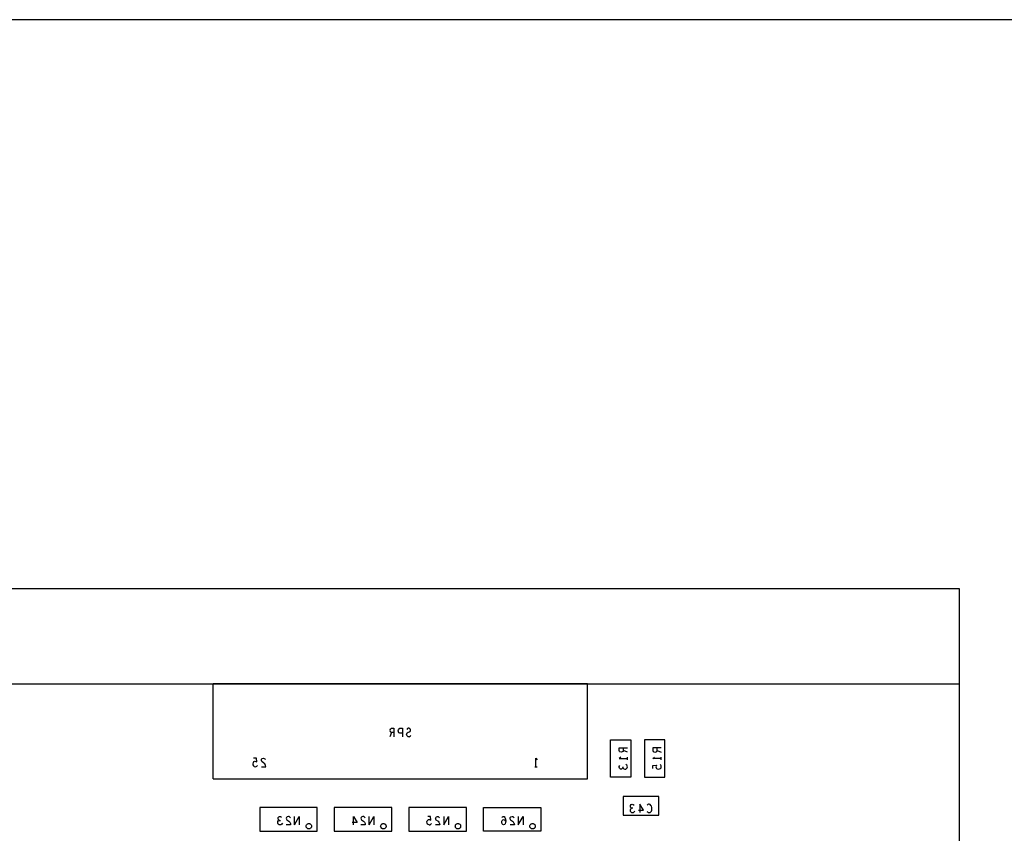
# Model space of a CAD drawing. Extents: x 17.4 to 50.4, y 21.5 to 42.5.
# Tile 10 of 12: x 31.7 to 39, y 36.5 to 42.5. Entities that reach past the tile are written whole.
import ezdxf

# ---------------------------------------------------------------- set-up
doc = ezdxf.new("R2010")
doc.units = 0
doc.layers.add('RVP8-TX_D_bassy_art', color=2, linetype='CONTINUOUS')

msp = doc.modelspace()

# ---------------------------------------------------------------- linework, layer by layer
at = {"layer": 'RVP8-TX_D_bassy_art'}
for points in [[(17.43, 21.495), (50.43, 21.495), (50.43, 42.495), (17.43, 42.495), (17.43, 21.495)], [(36.304, 36.908), (36.454, 36.908), (36.454, 37.184), (36.304, 37.184), (36.304, 36.908)], [(33.849, 36.546), (33.849, 36.542), (33.848, 36.539), (33.847, 36.536), (33.845, 36.533), (33.842, 36.53), (33.839, 36.528), (33.836, 36.527), (33.833, 36.526), (33.829, 36.526), (33.826, 36.526), (33.822, 36.527), (33.819, 36.528), (33.816, 36.53), (33.814, 36.533), (33.812, 36.536), (33.81, 36.539), (33.81, 36.542), (33.809, 36.546), (33.81, 36.549), (33.81, 36.552), (33.812, 36.556), (33.814, 36.558), (33.816, 36.561), (33.819, 36.563), (33.822, 36.564), (33.826, 36.565), (33.829, 36.566), (33.833, 36.565), (33.836, 36.564), (33.839, 36.563), (33.842, 36.561), (33.845, 36.558), (33.847, 36.556), (33.848, 36.552), (33.849, 36.549), (33.849, 36.546)], [(34.399, 36.546), (34.399, 36.542), (34.398, 36.539), (34.397, 36.536), (34.395, 36.533), (34.392, 36.53), (34.389, 36.528), (34.386, 36.527), (34.383, 36.526), (34.379, 36.526), (34.376, 36.526), (34.372, 36.527), (34.369, 36.528), (34.366, 36.53), (34.364, 36.533), (34.362, 36.536), (34.36, 36.539), (34.36, 36.542), (34.359, 36.546), (34.36, 36.549), (34.36, 36.552), (34.362, 36.556), (34.364, 36.558), (34.366, 36.561), (34.369, 36.563), (34.372, 36.564), (34.376, 36.565), (34.379, 36.566), (34.383, 36.565), (34.386, 36.564), (34.389, 36.563), (34.392, 36.561), (34.395, 36.558), (34.397, 36.556), (34.398, 36.552), (34.399, 36.549), (34.399, 36.546)], [(34.949, 36.546), (34.949, 36.542), (34.948, 36.539), (34.947, 36.536), (34.945, 36.533), (34.942, 36.53), (34.939, 36.528), (34.936, 36.527), (34.933, 36.526), (34.929, 36.526), (34.926, 36.526), (34.922, 36.527), (34.919, 36.528), (34.916, 36.53), (34.914, 36.533), (34.912, 36.536), (34.91, 36.539), (34.91, 36.542), (34.909, 36.546), (34.91, 36.549), (34.91, 36.552), (34.912, 36.556), (34.914, 36.558), (34.916, 36.561), (34.919, 36.563), (34.922, 36.564), (34.926, 36.565), (34.929, 36.566), (34.933, 36.565), (34.936, 36.564), (34.939, 36.563), (34.942, 36.561), (34.945, 36.558), (34.947, 36.556), (34.948, 36.552), (34.949, 36.549), (34.949, 36.546)], [(35.499, 36.546), (35.499, 36.542), (35.498, 36.539), (35.497, 36.536), (35.495, 36.533), (35.492, 36.53), (35.489, 36.528), (35.486, 36.527), (35.483, 36.526), (35.479, 36.526), (35.476, 36.526), (35.472, 36.527), (35.469, 36.528), (35.466, 36.53), (35.464, 36.533), (35.462, 36.536), (35.46, 36.539), (35.46, 36.542), (35.459, 36.546), (35.46, 36.549), (35.46, 36.552), (35.462, 36.556), (35.464, 36.558), (35.466, 36.561), (35.469, 36.563), (35.472, 36.564), (35.476, 36.565), (35.479, 36.566), (35.483, 36.565), (35.486, 36.564), (35.489, 36.563), (35.492, 36.561), (35.495, 36.558), (35.497, 36.556), (35.498, 36.552), (35.499, 36.549), (35.499, 36.546)]]:
    msp.add_lwpolyline(points, close=True, dxfattribs=at)
for points in [[(38.629, 29.846), (38.629, 38.296), (24.879, 38.296)], [(24.879, 37.596), (38.629, 37.596)], [(35.884, 36.896), (35.884, 37.596), (33.124, 37.596)], [(33.124, 36.896), (33.124, 37.596)], [(34.428, 37.26), (34.427, 37.252), (34.428, 37.244)], [(34.428, 37.26), (34.432, 37.265), (34.438, 37.268), (34.457, 37.268)], [(34.457, 37.268), (34.457, 37.206)], [(34.519, 37.231), (34.501, 37.231), (34.494, 37.235), (34.49, 37.241), (34.489, 37.249), (34.49, 37.257), (34.495, 37.265), (34.501, 37.268), (34.519, 37.268)], [(34.519, 37.268), (34.519, 37.206)], [(34.569, 37.206), (34.563, 37.206), (34.557, 37.209), (34.552, 37.214), (34.55, 37.221), (34.552, 37.228), (34.555, 37.235), (34.562, 37.239), (34.571, 37.241), (34.577, 37.245), (34.579, 37.252), (34.578, 37.259), (34.574, 37.265), (34.568, 37.268), (34.563, 37.268), (34.558, 37.266), (34.553, 37.26)], [(34.457, 37.236), (34.438, 37.236), (34.427, 37.206)], [(34.438, 37.236), (34.433, 37.239), (34.428, 37.244)], [(34.569, 37.206), (34.576, 37.209), (34.582, 37.214)], [(36.204, 37.184), (36.204, 36.908), (36.054, 36.908)], [(36.054, 36.908), (36.054, 37.184), (36.204, 37.184)], [(36.149, 37.104), (36.146, 37.098), (36.141, 37.094), (36.133, 37.092), (36.124, 37.094), (36.12, 37.098), (36.117, 37.104), (36.117, 37.123), (36.179, 37.123)], [(36.179, 37.092), (36.149, 37.104), (36.149, 37.123)], [(36.429, 37.123), (36.367, 37.123), (36.367, 37.104), (36.37, 37.098), (36.374, 37.094), (36.383, 37.092)], [(36.399, 37.104), (36.399, 37.123)], [(33.445, 37.02), (33.442, 37.047), (33.422, 37.047)], [(33.479, 36.985), (33.511, 36.985), (33.51, 36.994), (33.505, 37.005), (33.498, 37.012), (33.483, 37.022), (33.48, 37.027), (33.479, 37.034), (33.481, 37.04), (33.486, 37.045), (33.494, 37.047), (33.5, 37.046), (33.505, 37.043), (33.51, 37.037)], [(35.504, 36.985), (35.504, 37.047), (35.513, 37.035)], [(36.13, 37.055), (36.117, 37.046)], [(36.117, 37.046), (36.179, 37.046)], [(36.179, 37.036), (36.179, 37.055)], [(36.429, 37.046), (36.367, 37.046), (36.38, 37.055)], [(36.383, 37.092), (36.391, 37.094), (36.396, 37.098), (36.399, 37.104), (36.429, 37.092)], [(36.429, 37.036), (36.429, 37.055)], [(33.427, 37.024), (33.422, 37.02), (33.418, 37.015), (33.416, 37.007), (33.417, 36.998), (33.421, 36.991), (33.426, 36.987), (33.433, 36.985), (33.44, 36.986), (33.445, 36.989), (33.45, 36.994)], [(33.427, 37.024), (33.432, 37.025), (33.438, 37.024), (33.445, 37.02)], [(35.495, 36.985), (35.513, 36.985)], [(36.12, 36.974), (36.117, 36.981), (36.118, 36.987), (36.122, 36.994)], [(36.12, 36.974), (36.126, 36.97), (36.132, 36.968), (36.138, 36.97), (36.143, 36.974), (36.146, 36.978), (36.148, 36.973), (36.153, 36.968), (36.161, 36.966), (36.167, 36.967), (36.173, 36.971), (36.178, 36.977), (36.179, 36.983), (36.178, 36.99), (36.174, 36.996), (36.167, 37)], [(36.146, 36.985), (36.146, 36.978)], [(36.367, 36.972), (36.367, 36.993), (36.394, 36.995), (36.39, 36.988), (36.389, 36.983), (36.39, 36.977), (36.394, 36.972), (36.399, 36.968), (36.408, 36.967), (36.416, 36.968), (36.423, 36.971), (36.427, 36.977), (36.429, 36.984), (36.428, 36.991), (36.425, 36.996), (36.42, 37)], [(33.124, 36.896), (35.884, 36.896)], [(36.411, 36.627), (36.411, 36.765), (36.147, 36.765)], [(36.147, 36.765), (36.147, 36.627)], [(33.891, 36.509), (33.891, 36.683), (33.467, 36.683)], [(33.467, 36.683), (33.467, 36.509)], [(34.441, 36.683), (34.017, 36.683)], [(34.017, 36.683), (34.017, 36.509), (34.441, 36.509)], [(34.441, 36.509), (34.441, 36.683)], [(34.991, 36.509), (34.991, 36.683), (34.567, 36.683)], [(34.567, 36.683), (34.567, 36.509), (34.991, 36.509)], [(35.117, 36.683), (35.541, 36.683), (35.541, 36.509)], [(35.117, 36.509), (35.117, 36.683)], [(36.212, 36.679), (36.207, 36.677), (36.201, 36.671), (36.2, 36.664), (36.2, 36.658)], [(36.219, 36.679), (36.212, 36.679), (36.207, 36.682), (36.203, 36.687), (36.202, 36.693), (36.203, 36.699), (36.207, 36.705), (36.214, 36.708), (36.221, 36.707), (36.228, 36.702)], [(36.26, 36.663), (36.298, 36.663), (36.27, 36.708), (36.27, 36.646)], [(36.347, 36.705), (36.34, 36.708), (36.334, 36.708), (36.329, 36.706), (36.324, 36.702)], [(36.357, 36.658), (36.359, 36.664), (36.36, 36.674), (36.36, 36.683), (36.357, 36.693), (36.353, 36.699), (36.347, 36.705)], [(33.612, 36.589), (33.607, 36.592), (33.603, 36.597), (33.602, 36.603), (33.603, 36.609), (33.607, 36.615), (33.614, 36.618), (33.621, 36.617), (33.628, 36.612)], [(33.694, 36.607), (33.689, 36.613), (33.684, 36.617), (33.678, 36.618), (33.67, 36.616), (33.665, 36.61), (33.663, 36.604)], [(33.663, 36.604), (33.664, 36.598), (33.667, 36.593), (33.682, 36.582), (33.689, 36.575), (33.694, 36.565), (33.695, 36.556)], [(33.724, 36.556), (33.759, 36.618), (33.759, 36.556)], [(33.724, 36.556), (33.724, 36.618)], [(34.158, 36.556), (34.158, 36.618), (34.186, 36.573)], [(34.244, 36.607), (34.239, 36.613), (34.234, 36.617), (34.228, 36.618), (34.22, 36.616), (34.215, 36.61), (34.213, 36.604), (34.214, 36.598), (34.217, 36.593), (34.232, 36.582), (34.239, 36.575), (34.244, 36.565), (34.245, 36.556), (34.213, 36.556)], [(34.274, 36.556), (34.309, 36.618), (34.309, 36.556)], [(34.274, 36.556), (34.274, 36.618)], [(34.717, 36.556), (34.71, 36.558), (34.705, 36.562), (34.701, 36.569), (34.7, 36.577), (34.702, 36.586), (34.706, 36.591), (34.711, 36.595), (34.716, 36.596), (34.722, 36.595), (34.729, 36.591), (34.726, 36.618), (34.706, 36.618)], [(34.763, 36.604), (34.765, 36.61), (34.77, 36.616), (34.778, 36.618), (34.784, 36.617), (34.789, 36.613), (34.794, 36.607)], [(34.763, 36.604), (34.764, 36.598), (34.767, 36.593), (34.782, 36.582), (34.789, 36.575), (34.794, 36.565), (34.795, 36.556), (34.763, 36.556)], [(34.824, 36.618), (34.824, 36.556), (34.859, 36.618), (34.859, 36.556)], [(35.254, 36.61), (35.258, 36.616), (35.263, 36.618), (35.269, 36.617), (35.274, 36.611), (35.278, 36.604), (35.28, 36.597), (35.282, 36.584), (35.281, 36.573), (35.278, 36.564), (35.273, 36.558), (35.266, 36.556), (35.261, 36.558), (35.256, 36.563), (35.253, 36.569), (35.253, 36.575), (35.253, 36.582), (35.256, 36.589), (35.26, 36.593), (35.266, 36.595), (35.272, 36.593), (35.276, 36.589), (35.282, 36.581)], [(35.314, 36.598), (35.313, 36.604), (35.315, 36.61), (35.32, 36.616), (35.328, 36.618), (35.334, 36.617), (35.339, 36.613), (35.344, 36.607)], [(35.374, 36.618), (35.374, 36.556), (35.409, 36.618), (35.409, 36.556)], [(36.147, 36.627), (36.411, 36.627)], [(36.2, 36.658), (36.204, 36.652), (36.21, 36.647), (36.216, 36.646), (36.223, 36.647), (36.23, 36.651), (36.234, 36.658)], [(36.322, 36.655), (36.326, 36.651), (36.331, 36.648), (36.336, 36.646), (36.341, 36.646), (36.347, 36.648)], [(36.357, 36.658), (36.352, 36.652), (36.347, 36.648)], [(33.634, 36.568), (33.629, 36.561), (33.623, 36.557), (33.616, 36.556), (33.61, 36.557), (33.604, 36.562), (33.6, 36.568), (33.6, 36.574), (33.601, 36.581), (33.606, 36.587), (33.612, 36.589), (33.619, 36.589)], [(33.695, 36.556), (33.663, 36.556)], [(34.186, 36.573), (34.148, 36.573)], [(34.717, 36.556), (34.724, 36.557), (34.729, 36.56), (34.734, 36.565)], [(35.345, 36.556), (35.313, 36.556)], [(35.314, 36.598), (35.317, 36.593), (35.332, 36.582)], [(35.344, 36.565), (35.339, 36.575), (35.332, 36.582)], [(35.344, 36.565), (35.345, 36.556)], [(33.467, 36.509), (33.891, 36.509)], [(35.541, 36.509), (35.117, 36.509)]]:
    msp.add_lwpolyline(points, dxfattribs=at)

doc.saveas('drawing.dxf')
